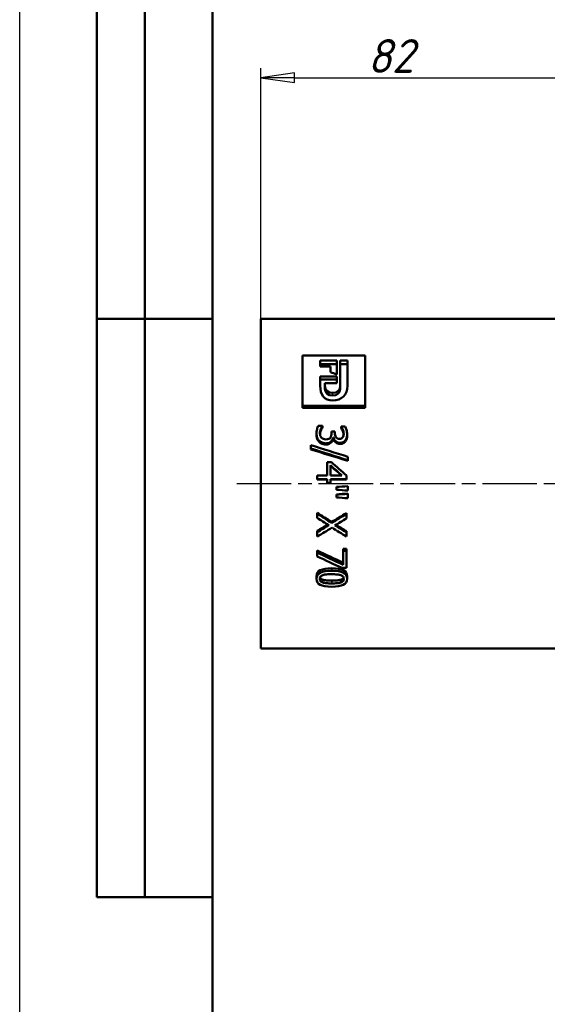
# Model space of a CAD drawing. Header units: millimetres. Extents: x -134 to 549, y -69 to 356.
# Tile 9 of 13: x 0 to 55, y 161 to 263. Entities that reach past the tile are written whole.
import ezdxf
from ezdxf.enums import TextEntityAlignment as Align

# ---------------------------------------------------------------- set-up
doc = ezdxf.new("R2010")
doc.units = ezdxf.units.MM
doc.linetypes.add('CHAIN', pattern=[0.7087, 0.4724, -0.0591, 0.1181, -0.0591])
for name, color, linetype, lineweight in [('Видимые тонкие (ГОСТ)', 7, 'Continuous', 35), ('Видимый контур (ГОСТ)', 7, 'Continuous', 50), ('Кромка (ГОСТ)', 7, 'Continuous', 50), ('Обозначение (ГОСТ)', 7, 'Continuous', 25), ('Осевая линия (ГОСТ)', 7, 'Continuous', 25), ('Размер (ГОСТ)', 7, 'Continuous', 25), ('Эскизная геометрия (ГОСТ)', 7, 'Continuous', 50)]:
    doc.layers.add(name, color=color, linetype=linetype, lineweight=lineweight)
doc.styles.get("Standard").update_dxf_attribs({"font": 'GOST Common Italic.ttf'})
doc.styles.add('Обычный текст (ГОСТ)', font='GOST Common Italic.ttf')
doc.dimstyles.new('Обычный (ГОСТ)', dxfattribs={"dimtxt": 3.5, "dimasz": 3.5, "dimexe": 1, "dimexo": 0, "dimgap": 0.5, "dimtad": 1, "dimrnd": 1e-08, "dimtxsty": 'Обычный текст (ГОСТ)', "dimblk": 'Filled-1', "dimcen": 0.09, "dimdle": 15, "dimclrd": 256, "dimclre": 256, "dimclrt": 256, "dimazin": 2, "dimtfac": 0.714286, "dimtdec": 3, "dimtmove": 0, "dimatfit": 3, "dimfxl": 1, "dimtolj": 1, "dimlwd": 25, "dimlwe": 25, "dimarcsym": 0})

# ---------------------------------------------------------------- blocks, each defined once
blk = doc.blocks.new('ГОСТ - Доп. графы 2')
at = {"layer": 'Эскизная геометрия (ГОСТ)'}
for p, q in [((-12, 0), (-12, 120)), ((-7, 0), (-7, 120)), ((-12, 60), (0, 60)), ((0, 0), (-12, 0))]:
    blk.add_line(p, q, dxfattribs=at)
at = {"layer": 'Обозначение (ГОСТ)', "lineweight": 30, "width": 0.8, "flags": 17}
for tag, p in [('Первичная_применяемость', (-3.65, 90.03)), ('Справочный_номер', (-3.55, 30.02))]:
    blk.add_attdef(tag, text='', height=3.17, rotation=90, dxfattribs=at).set_placement(p, align=Align.MIDDLE_CENTER)
blk = doc.blocks.new('Рамки ГОСТ_ граница 297x210')
at = {"layer": 'Кромка (ГОСТ)', "lineweight": 25}
blk.add_line((0, 0), (0, 297), dxfattribs=at)
at = {"layer": 'Кромка (ГОСТ)'}
blk.add_line((20, 292), (20, 5), dxfattribs=at)
blk = doc.blocks.new('Filled-1')
at = {"color": 0}
for p, q in [((0, 0), (-1, 0.143)), ((-1, 0.143), (-1, -0.143)), ((-1, 0), (0, 0)), ((-1, -0.143), (0, 0))]:
    blk.add_line(p, q, dxfattribs=at)
at = {"color": 0, "flags": 128}
blk.add_lwpolyline([(-1, -0.143), (0, 0), (-1, 0.143), (-1, -0.143)], dxfattribs=at)
at = {"color": 0}
blk.add_solid([(-1, -0.143), (0, 0), (-1, 0.143), (-1, -0.143)], dxfattribs=at)
blk = doc.blocks.new('*D9')
at = {"layer": 'Defpoints', "color": 0, "linetype": 'Continuous', "transparency": 16777216}
for p in [(107.02, 257), (25.02, 232), (107.02, 224.42)]:
    blk.add_point(p, dxfattribs=at)
at = {"layer": 'Размер (ГОСТ)', "linetype": 'Continuous', "lineweight": 25, "transparency": 16777216}
for p, q in [((25.02, 232), (25.02, 258)), ((107.02, 224.42), (107.02, 258)), ((28.52, 257), (103.52, 257))]:
    blk.add_line(p, q, dxfattribs=at)
at = {"layer": 'Размер (ГОСТ)', "linetype": 'Continuous', "lineweight": 25, "transparency": 16777216, "xscale": 3.5, "yscale": 3.5, "zscale": 3.5, "rotation": 180}
blk.add_blockref('Filled-1', (25.02, 257), dxfattribs=at)
at = {"layer": 'Размер (ГОСТ)', "linetype": 'Continuous', "lineweight": 25, "transparency": 16777216, "xscale": 3.5, "yscale": 3.5, "zscale": 3.5}
blk.add_blockref('Filled-1', (107.02, 257), dxfattribs=at)
at = {"layer": 'Размер (ГОСТ)', "linetype": 'Continuous', "lineweight": 25, "transparency": 16777216, "insert": (36.09, 261), "char_height": 3.5, "attachment_point": 1, "style": 'Обычный текст (ГОСТ)'}
blk.add_mtext('\\A1;82', dxfattribs=at)

msp = doc.modelspace()

# ---------------------------------------------------------------- linework, layer by layer
at = {"layer": 'Видимые тонкие (ГОСТ)'}
for p, q in [((32.481, 224.031), (32.481, 224.298)), ((31.088, 219.211), (31.088, 219.338)), ((31.775, 218.95), (31.775, 219.069)), ((33.247, 219.008), (33.247, 219.128)), ((32.392, 206.112), (32.392, 205.855)), ((31.466, 204.921), (31.466, 204.63)), ((32.395, 204.833), (32.395, 204.539)), ((33.326, 204.923), (33.326, 204.632))]:
    msp.add_line(p, q, dxfattribs=at)
at = {"layer": 'Видимый контур (ГОСТ)'}
for p, q in [((25.025, 197.797), (25.025, 231.997)), ((25.025, 231.997), (95.025, 231.997)), ((29.351, 228.195), (35.851, 228.195)), ((29.351, 228.195), (29.351, 222.968)), ((35.851, 222.968), (35.851, 228.195)), ((31.189, 227.652), (32.922, 227.652)), ((31.189, 227.652), (31.189, 227.032)), ((32.922, 227.29), (31.189, 227.29)), ((32.247, 227.032), (31.189, 227.032)), ((32.247, 227.032), (32.247, 226.444)), ((32.922, 226.22), (32.922, 227.652)), ((33.274, 227.652), (33.274, 225.025)), ((33.274, 227.652), (34.028, 227.652)), ((34.028, 227.29), (33.274, 227.29)), ((34.028, 225.035), (34.028, 227.652)), ((31.189, 226.009), (32.922, 226.009)), ((31.189, 226.009), (31.189, 225.05)), ((32.922, 225.315), (32.922, 226.009)), ((32.922, 225.693), (31.189, 225.693)), ((31.687, 225.025), (31.687, 225.315)), ((32.922, 225.315), (31.687, 225.315)), ((31.687, 224.737), (31.687, 225.025)), ((33.274, 224.737), (33.274, 225.025)), ((35.851, 222.968), (29.351, 222.968)), ((29.351, 222.739), (29.351, 222.968)), ((35.851, 222.739), (29.351, 222.739)), ((35.851, 222.739), (35.851, 222.968)), ((30.994, 220.893), (31.427, 220.893)), ((31.427, 220.864), (31.427, 220.893)), ((31.427, 220.695), (31.427, 220.864)), ((33.363, 220.812), (33.795, 220.812)), ((33.363, 220.812), (33.363, 220.788)), ((33.363, 220.621), (33.363, 220.788)), ((30.807, 219.934), (30.807, 220.081)), ((32.355, 220.287), (32.694, 220.287)), ((32.355, 220.287), (32.355, 220.117)), ((32.565, 219.688), (32.536, 219.688)), ((32.536, 219.552), (32.536, 219.688)), ((32.565, 219.552), (32.565, 219.688)), ((32.694, 220.154), (32.694, 220.287)), ((33.534, 220.336), (33.534, 220.495)), ((33.983, 219.889), (33.983, 220.035)), ((30.209, 218.881), (30.209, 218.533)), ((32.338, 219.156), (32.338, 219.281)), ((32.565, 219.552), (32.536, 219.552)), ((33.81, 219.271), (33.81, 219.399)), ((30.209, 218.43), (30.209, 218.533)), ((34.055, 217.324), (34.055, 217.681)), ((31.918, 217.125), (32.348, 217.125)), ((31.918, 217.125), (31.918, 215.745)), ((32.247, 216.797), (32.247, 215.745)), ((34.055, 217.255), (34.055, 217.324)), ((30.871, 215.745), (31.918, 215.745)), ((30.871, 215.745), (30.871, 215.341)), ((33.437, 215.745), (32.247, 215.745)), ((33.919, 215.341), (33.919, 215.727)), ((31.918, 215.341), (30.871, 215.341)), ((30.871, 215.329), (30.871, 215.341)), ((31.918, 215.329), (30.871, 215.329)), ((31.918, 215.341), (31.918, 214.968)), ((32.247, 214.968), (31.918, 214.968)), ((31.918, 214.966), (31.918, 214.968)), ((32.247, 214.966), (31.918, 214.966)), ((32.247, 214.968), (32.247, 215.341)), ((33.919, 215.341), (32.247, 215.341)), ((33.919, 215.329), (32.247, 215.329)), ((32.247, 214.966), (32.247, 214.968)), ((32.869, 214.541), (32.869, 214.53)), ((32.869, 214.53), (32.869, 214.253)), ((33.919, 215.329), (33.919, 215.341)), ((34.055, 214.63), (34.055, 214.622)), ((34.055, 214.162), (34.055, 214.622)), ((32.869, 213.771), (32.869, 213.738)), ((32.869, 213.738), (32.869, 213.462)), ((34.055, 213.86), (34.055, 213.829)), ((34.055, 213.371), (34.055, 213.829)), ((30.871, 211.869), (30.871, 211.781)), ((30.871, 211.781), (30.871, 211.339)), ((33.919, 211.84), (33.919, 211.751)), ((33.919, 211.282), (33.919, 211.751)), ((32.397, 210.919), (32.397, 210.803)), ((30.871, 209.989), (30.871, 209.846)), ((30.871, 209.846), (30.871, 209.39)), ((33.919, 209.963), (33.919, 209.819)), ((33.919, 209.39), (33.919, 209.819)), ((30.871, 207.952), (30.871, 207.749)), ((30.871, 207.749), (30.871, 207.343)), ((33.561, 208.118), (33.919, 208.118)), ((33.561, 208.118), (33.561, 207.919)), ((33.561, 207.919), (33.919, 207.919)), ((33.561, 207.919), (33.561, 206.464)), ((33.919, 208.118), (33.919, 207.919)), ((33.919, 206.14), (33.919, 207.919)), ((33.919, 206.14), (33.462, 206.14)), ((30.807, 205.29), (30.807, 205.009)), ((33.981, 205.29), (33.981, 205.009)), ((25.025, 197.797), (95.025, 197.797))]:
    msp.add_line(p, q, dxfattribs=at)
for points in [[(32.922, 226.22), (32.697, 226.295), (32.472, 226.369), (32.247, 226.444)], [(32.486, 223.525), (31.59, 223.525), (31.189, 224.119), (31.189, 225.05)], [(31.687, 225.025), (31.687, 224.595), (31.972, 224.298), (32.481, 224.298)], [(32.481, 224.031), (31.972, 224.031), (31.687, 224.32), (31.687, 224.737)], [(32.481, 224.298), (32.978, 224.298), (33.274, 224.595), (33.274, 225.025)], [(33.274, 224.737), (33.274, 224.32), (32.978, 224.031), (32.481, 224.031)], [(34.028, 225.035), (34.028, 224.111), (33.39, 223.525), (32.486, 223.525)], [(30.209, 218.881), (31.491, 218.484), (32.773, 218.084), (34.055, 217.681)], [(34.055, 217.324), (32.773, 217.73), (31.491, 218.133), (30.209, 218.533)], [(34.055, 217.255), (32.773, 217.649), (31.491, 218.041), (30.209, 218.43)], [(32.247, 216.797), (32.644, 216.447), (33.04, 216.097), (33.437, 215.745)], [(33.409, 215.745), (33.022, 216.078), (32.634, 216.411), (32.247, 216.743)], [(32.348, 217.125), (32.872, 216.661), (33.395, 216.195), (33.919, 215.727)], [(32.869, 214.541), (33.264, 214.57), (33.66, 214.6), (34.055, 214.63)], [(32.869, 214.53), (33.264, 214.561), (33.66, 214.591), (34.055, 214.622)], [(34.055, 214.162), (33.66, 214.192), (33.264, 214.223), (32.869, 214.253)], [(32.869, 213.771), (33.264, 213.801), (33.66, 213.83), (34.055, 213.86)], [(32.869, 213.738), (33.264, 213.768), (33.66, 213.799), (34.055, 213.829)], [(34.055, 213.371), (33.66, 213.401), (33.264, 213.431), (32.869, 213.462)], [(30.871, 211.869), (31.38, 211.551), (31.889, 211.234), (32.397, 210.919)], [(30.871, 211.781), (31.38, 211.453), (31.889, 211.127), (32.397, 210.803)], [(32.397, 210.919), (32.905, 211.225), (33.412, 211.532), (33.919, 211.84)], [(32.397, 210.803), (32.905, 211.117), (33.412, 211.433), (33.919, 211.751)], [(32.086, 210.581), (31.681, 210.832), (31.276, 211.085), (30.871, 211.339)], [(30.871, 209.989), (31.242, 210.206), (31.614, 210.425), (31.985, 210.644)], [(30.871, 209.846), (31.276, 210.089), (31.681, 210.335), (32.086, 210.581)], [(33.919, 211.282), (33.521, 211.038), (33.124, 210.795), (32.726, 210.554)], [(32.726, 210.554), (33.124, 210.308), (33.521, 210.063), (33.919, 209.819)], [(32.828, 210.616), (33.192, 210.397), (33.555, 210.18), (33.919, 209.963)], [(32.417, 210.33), (31.902, 210.014), (31.386, 209.701), (30.871, 209.39)], [(33.919, 209.39), (33.418, 209.701), (32.918, 210.014), (32.417, 210.33)], [(30.871, 207.952), (31.768, 207.528), (32.664, 207.111), (33.561, 206.704)], [(30.871, 207.749), (31.768, 207.313), (32.664, 206.884), (33.561, 206.464)], [(33.462, 206.14), (32.598, 206.533), (31.735, 206.934), (30.871, 207.343)]]:
    msp.add_open_spline(points, degree=3, dxfattribs=at)
for points, knots in [([(30.807, 220.081), (30.807, 220.232), (30.825, 220.38), (30.862, 220.526), (30.899, 220.672), (30.943, 220.794), (30.994, 220.893)], [0, 0, 0, 0, 1, 1, 1, 2, 2, 2, 2]), ([(31.427, 220.864), (31.364, 220.782), (31.304, 220.67), (31.246, 220.528), (31.189, 220.387), (31.16, 220.246), (31.16, 220.105)], [0, 0, 0, 0, 1, 1, 1, 2, 2, 2, 2]), ([(31.427, 220.695), (31.364, 220.614), (31.304, 220.506), (31.246, 220.368), (31.2, 220.257), (31.172, 220.146), (31.163, 220.035)], [0, 0, 0, 0, 1, 1, 1, 1.8096429, 1.8096429, 1.8096429, 1.8096429]), ([(33.534, 220.495), (33.506, 220.559), (33.477, 220.615), (33.447, 220.662), (33.418, 220.709), (33.39, 220.751), (33.363, 220.788)], [0, 0, 0, 0, 1, 1, 1, 2, 2, 2, 2]), ([(33.534, 220.336), (33.506, 220.398), (33.477, 220.452), (33.447, 220.498), (33.418, 220.544), (33.39, 220.585), (33.363, 220.621)], [0, 0, 0, 0, 1, 1, 1, 2, 2, 2, 2]), ([(33.795, 220.812), (33.843, 220.726), (33.886, 220.608), (33.925, 220.46), (33.964, 220.311), (33.983, 220.169), (33.983, 220.035)], [0, 0, 0, 0, 1, 1, 1, 2, 2, 2, 2]), ([(31.088, 219.338), (30.996, 219.426), (30.926, 219.533), (30.878, 219.658), (30.831, 219.783), (30.807, 219.924), (30.807, 220.081)], [0, 0, 0, 0, 1, 1, 1, 2, 2, 2, 2]), ([(31.088, 219.211), (30.996, 219.297), (30.926, 219.401), (30.878, 219.523), (30.831, 219.644), (30.807, 219.781), (30.807, 219.934)], [0, 0, 0, 0, 1, 1, 1, 2, 2, 2, 2]), ([(31.16, 220.105), (31.16, 220.023), (31.173, 219.94), (31.199, 219.857), (31.226, 219.774), (31.269, 219.705), (31.33, 219.649)], [0, 0, 0, 0, 1, 1, 1, 2, 2, 2, 2]), ([(31.33, 219.649), (31.391, 219.595), (31.458, 219.554), (31.53, 219.525), (31.603, 219.497), (31.694, 219.483), (31.805, 219.483)], [0, 0, 0, 0, 1, 1, 1, 2, 2, 2, 2]), ([(31.805, 219.483), (31.915, 219.483), (32.006, 219.498), (32.078, 219.53), (32.149, 219.562), (32.206, 219.607), (32.247, 219.664)], [0, 0, 0, 0, 1, 1, 1, 2, 2, 2, 2]), ([(32.247, 219.664), (32.288, 219.721), (32.316, 219.788), (32.332, 219.865), (32.348, 219.943), (32.355, 220.027), (32.355, 220.117)], [0, 0, 0, 0, 1, 1, 1, 2, 2, 2, 2]), ([(32.536, 219.688), (32.523, 219.625), (32.501, 219.557), (32.472, 219.484), (32.442, 219.411), (32.397, 219.343), (32.338, 219.281)], [0, 0, 0, 0, 1, 1, 1, 2, 2, 2, 2]), ([(33.247, 219.128), (33.079, 219.128), (32.932, 219.183), (32.805, 219.293), (32.678, 219.403), (32.598, 219.535), (32.565, 219.688)], [0, 0, 0, 0, 1, 1, 1, 2, 2, 2, 2]), ([(32.694, 220.154), (32.694, 219.974), (32.737, 219.827), (32.825, 219.713), (32.912, 219.599), (33.039, 219.541), (33.205, 219.541)], [0, 0, 0, 0, 1, 1, 1, 2, 2, 2, 2]), ([(33.205, 219.541), (33.283, 219.541), (33.349, 219.556), (33.404, 219.586), (33.459, 219.615), (33.503, 219.653), (33.536, 219.701)], [0, 0, 0, 0, 1, 1, 1, 2, 2, 2, 2]), ([(33.63, 220.066), (33.63, 220.139), (33.621, 220.212), (33.603, 220.283), (33.585, 220.355), (33.562, 220.426), (33.534, 220.495)], [0, 0, 0, 0, 1, 1, 1, 2, 2, 2, 2]), ([(33.627, 219.989), (33.623, 220.037), (33.615, 220.084), (33.603, 220.13), (33.585, 220.2), (33.562, 220.269), (33.534, 220.336)], [0.3302413, 0.3302413, 0.3302413, 0.3302413, 1, 1, 1, 2, 2, 2, 2]), ([(33.536, 219.701), (33.571, 219.751), (33.595, 219.807), (33.609, 219.869), (33.623, 219.931), (33.63, 219.997), (33.63, 220.066)], [0, 0, 0, 0, 1, 1, 1, 2, 2, 2, 2]), ([(33.983, 220.035), (33.983, 219.899), (33.969, 219.779), (33.941, 219.677), (33.913, 219.575), (33.87, 219.483), (33.81, 219.399)], [0, 0, 0, 0, 1, 1, 1, 2, 2, 2, 2]), ([(33.983, 219.889), (33.983, 219.756), (33.969, 219.641), (33.941, 219.542), (33.913, 219.443), (33.87, 219.352), (33.81, 219.271)], [0, 0, 0, 0, 1, 1, 1, 2, 2, 2, 2]), ([(31.775, 219.069), (31.638, 219.069), (31.512, 219.092), (31.396, 219.139), (31.28, 219.186), (31.177, 219.252), (31.088, 219.338)], [0, 0, 0, 0, 1, 1, 1, 2, 2, 2, 2]), ([(31.775, 218.95), (31.638, 218.95), (31.512, 218.973), (31.396, 219.019), (31.28, 219.064), (31.177, 219.129), (31.088, 219.211)], [0, 0, 0, 0, 1, 1, 1, 2, 2, 2, 2]), ([(32.338, 219.281), (32.281, 219.219), (32.206, 219.168), (32.113, 219.128), (32.021, 219.089), (31.908, 219.069), (31.775, 219.069)], [0, 0, 0, 0, 1, 1, 1, 2, 2, 2, 2]), ([(32.338, 219.156), (32.281, 219.096), (32.206, 219.046), (32.113, 219.008), (32.021, 218.97), (31.908, 218.95), (31.775, 218.95)], [0, 0, 0, 0, 1, 1, 1, 2, 2, 2, 2]), ([(32.536, 219.552), (32.523, 219.49), (32.501, 219.424), (32.472, 219.353), (32.442, 219.283), (32.397, 219.217), (32.338, 219.156)], [0, 0, 0, 0, 1, 1, 1, 2, 2, 2, 2]), ([(33.247, 219.008), (33.079, 219.008), (32.932, 219.062), (32.805, 219.168), (32.678, 219.275), (32.598, 219.403), (32.565, 219.552)], [0, 0, 0, 0, 1, 1, 1, 2, 2, 2, 2]), ([(33.81, 219.399), (33.746, 219.311), (33.667, 219.243), (33.574, 219.197), (33.481, 219.151), (33.372, 219.128), (33.247, 219.128)], [0, 0, 0, 0, 1, 1, 1, 2, 2, 2, 2]), ([(33.81, 219.271), (33.746, 219.185), (33.667, 219.12), (33.574, 219.075), (33.481, 219.03), (33.372, 219.008), (33.247, 219.008)], [0, 0, 0, 0, 1, 1, 1, 2, 2, 2, 2]), ([(30.807, 205.29), (30.807, 205.568), (30.937, 205.777), (31.198, 205.911), (31.459, 206.044), (31.857, 206.112), (32.392, 206.112)], [0, 0, 0, 0, 1, 1, 1, 2, 2, 2, 2]), ([(30.807, 205.009), (30.807, 205.295), (30.937, 205.51), (31.198, 205.648), (31.459, 205.786), (31.857, 205.855), (32.392, 205.855)], [0, 0, 0, 0, 1, 1, 1, 2, 2, 2, 2]), ([(31.145, 205.009), (31.145, 205.11), (31.174, 205.192), (31.23, 205.255), (31.287, 205.318), (31.368, 205.367), (31.474, 205.401)], [-2, -2, -2, -2, -1, -1, -1, 0, 0, 0, 0]), ([(31.474, 205.401), (31.586, 205.439), (31.713, 205.463), (31.856, 205.474), (32, 205.486), (32.178, 205.492), (32.392, 205.492)], [-2, -2, -2, -2, -1, -1, -1, 0, 0, 0, 0]), ([(32.392, 206.112), (32.942, 206.112), (33.345, 206.044), (33.599, 205.909), (33.853, 205.773), (33.981, 205.565), (33.981, 205.29)], [0, 0, 0, 0, 1, 1, 1, 2, 2, 2, 2]), ([(32.392, 205.855), (32.942, 205.855), (33.345, 205.785), (33.599, 205.646), (33.853, 205.507), (33.981, 205.292), (33.981, 205.009)], [0, 0, 0, 0, 1, 1, 1, 2, 2, 2, 2]), ([(32.392, 205.492), (32.592, 205.492), (32.77, 205.485), (32.928, 205.472), (33.087, 205.459), (33.217, 205.435), (33.321, 205.399)], [-2, -2, -2, -2, -1, -1, -1, 0, 0, 0, 0]), ([(33.321, 205.399), (33.428, 205.362), (33.509, 205.312), (33.562, 205.249), (33.616, 205.186), (33.642, 205.106), (33.642, 205.009)], [-2, -2, -2, -2, -1, -1, -1, 0, 0, 0, 0]), ([(32.395, 204.197), (31.848, 204.197), (31.447, 204.261), (31.191, 204.393), (30.935, 204.524), (30.807, 204.727), (30.807, 205.009)], [0, 0, 0, 0, 1, 1, 1, 2, 2, 2, 2]), ([(31.466, 204.63), (31.359, 204.664), (31.279, 204.712), (31.225, 204.774), (31.172, 204.835), (31.145, 204.914), (31.145, 205.009)], [-2, -2, -2, -2, -1, -1, -1, 0, 0, 0, 0]), ([(31.169, 205.153), (31.182, 205.119), (31.201, 205.089), (31.225, 205.061), (31.279, 205.001), (31.359, 204.955), (31.466, 204.921)], [0.5443185, 0.5443185, 0.5443185, 0.5443185, 1, 1, 1, 2, 2, 2, 2]), ([(31.466, 204.921), (31.567, 204.889), (31.694, 204.867), (31.849, 204.853), (32.004, 204.84), (32.186, 204.833), (32.395, 204.833)], [0, 0, 0, 0, 1, 1, 1, 2, 2, 2, 2]), ([(32.395, 204.539), (32.186, 204.539), (32.004, 204.546), (31.849, 204.56), (31.694, 204.573), (31.567, 204.597), (31.466, 204.63)], [-2, -2, -2, -2, -1, -1, -1, 0, 0, 0, 0]), ([(33.981, 205.009), (33.981, 204.724), (33.849, 204.52), (33.585, 204.391), (33.322, 204.261), (32.925, 204.197), (32.395, 204.197)], [0, 0, 0, 0, 1, 1, 1, 2, 2, 2, 2]), ([(32.395, 204.833), (32.604, 204.833), (32.786, 204.84), (32.94, 204.853), (33.094, 204.867), (33.222, 204.89), (33.326, 204.923)], [0, 0, 0, 0, 1, 1, 1, 2, 2, 2, 2]), ([(33.326, 204.632), (33.222, 204.597), (33.094, 204.573), (32.94, 204.56), (32.786, 204.546), (32.604, 204.539), (32.395, 204.539)], [-2, -2, -2, -2, -1, -1, -1, 0, 0, 0, 0]), ([(33.326, 204.923), (33.43, 204.957), (33.509, 205.003), (33.562, 205.061), (33.586, 205.088), (33.605, 205.118), (33.618, 205.152)], [0, 0, 0, 0, 1, 1, 1, 1.4553685, 1.4553685, 1.4553685, 1.4553685]), ([(33.642, 205.009), (33.642, 204.912), (33.616, 204.834), (33.562, 204.774), (33.509, 204.713), (33.43, 204.666), (33.326, 204.632)], [-2, -2, -2, -2, -1, -1, -1, 0, 0, 0, 0])]:
    msp.add_open_spline(points, degree=3, knots=knots, dxfattribs=at)
at = {"layer": 'Осевая линия (ГОСТ)', "linetype": 'CHAIN', "ltscale": 11.993792}
msp.add_line((22.525, 214.897), (97.525, 214.897), dxfattribs=at)

# ---------------------------------------------------------------- block references
for name, p in [('Рамки ГОСТ_ граница 297x210', (0, 0)), ('ГОСТ - Доп. графы 2', (20, 172))]:
    msp.add_blockref(name, p)

# ---------------------------------------------------------------- dimensions: what is measured, and where the dimension line sits
at = {"layer": 'Размер (ГОСТ)', "linetype": 'Continuous', "lineweight": 25}
dim = msp.add_linear_dim(base=(107.025, 256.997), p1=(25.025, 231.997), p2=(107.025, 224.423), angle=180, dimstyle='Обычный (ГОСТ)', override={"dimgap": 0.5, "dimdec": 2, "dimtol": 0, "dimlim": 0, "dimtp": 0, "dimtm": 0, "dimtdec": 3, "dimtofl": 0, "dimatfit": 1}, dxfattribs=at)
dim.commit()
dim.dimension.update_dxf_attribs({"geometry": '*D9', "text_midpoint": (38.525, 256.997), "dimtype": 160})

doc.saveas('drawing.dxf')
